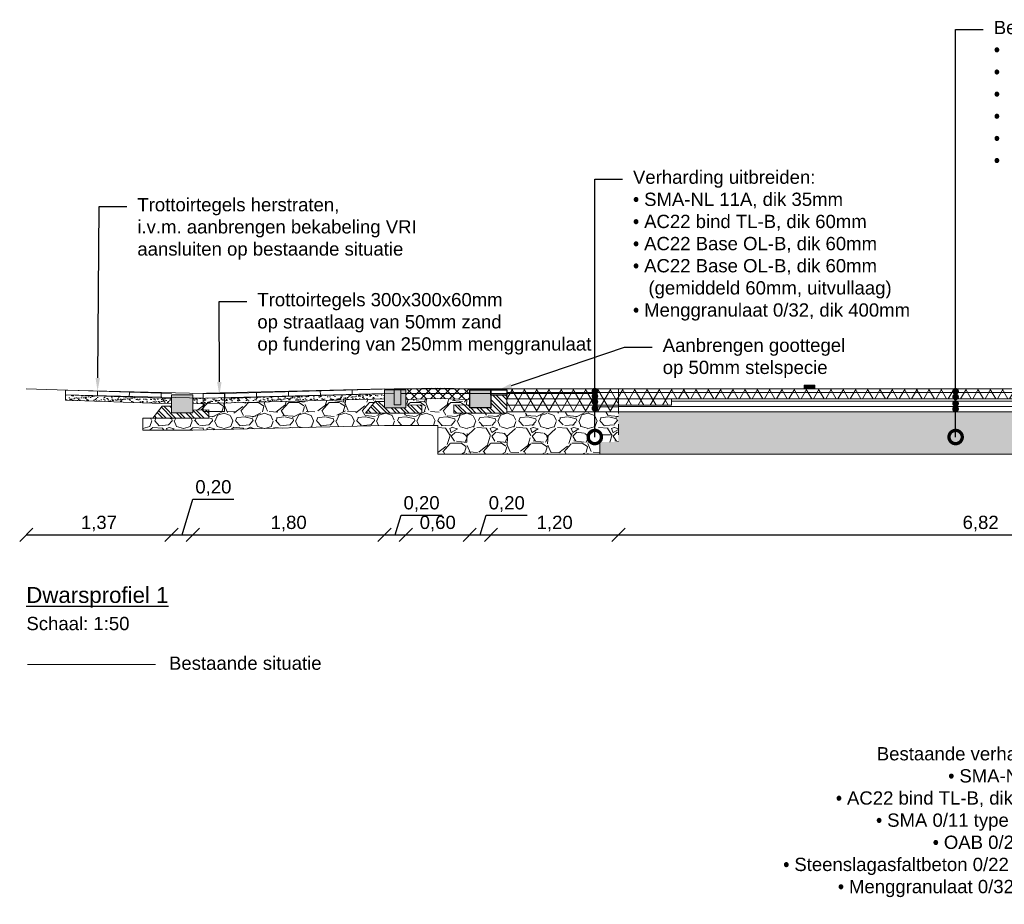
# Model space of a CAD drawing. Header units: metres. Extents: x -34 to 67, y -14 to 16.
# Tile 3 of 13: x 2.7 to 11.97, y 7.26 to 15.58. Entities that reach past the tile are written whole.
import ezdxf
from ezdxf import colors
from ezdxf.entities.mleader import LeaderData, LeaderLine
from ezdxf.math import Vec2, Vec3

# ---------------------------------------------------------------- set-up
doc = ezdxf.new("R2010")
doc.units = ezdxf.units.M
doc.linetypes.add('DASHED2', pattern=[0.375, 0.25, -0.125])
for name, color, linetype, lineweight in [('N-WE-AL-DETAIL-G', 7, 'Continuous', 13), ('N-WE-VH-VERHARDING_ASFALT-A-200', 7, 'Continuous', 18), ('X-Bestaand', 10, 'Continuous', 0), ('X-XX-AL-AANKLEDING-T25', 7, 'Continuous', 25), ('X-XX-AL-AANKLEDING-T30', 7, 'Continuous', 30), ('X-XX-AL-T25', 7, 'Continuous', 25)]:
    doc.layers.add(name, color=color, linetype=linetype, lineweight=lineweight)
doc.layers.add('N-WE-VH-VERHARDING_PRINTBETON-A', color=252, linetype='Continuous')
doc.styles.add('NLCS_ISO', font='arial.ttf')
doc.styles.get("Standard").update_dxf_attribs({"font": 'arial.ttf'})
doc.dimstyles.new('NLCS_1-50', dxfattribs={"dimscale": 0.05, "dimtxt": 2.5, "dimasz": 2.5, "dimexe": 1.25, "dimexo": 0.625, "dimtad": 1, "dimtxsty": 'Standard', "dimblk": 'OBLIQUE', "dimcen": 0, "dimse1": 1, "dimse2": 1, "dimadec": 0, "dimazin": 0, "dimtfac": 1, "dimtmove": 0, "dimatfit": 3, "dimfxl": 1, "dimarcsym": 0})
pattern_1 = [(135, (-16.71000581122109, -10.66827768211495), (-0.04490128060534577, -0.04490128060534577), []), (135, (-16.74175581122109, -10.66827768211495), (-0.04490128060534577, -0.04490128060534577), [])]
pattern_2 = [(37.50000000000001, (-0.8402978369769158, 5.892073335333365), (-0.001600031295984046, 0.04894132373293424), [0, -0.038608, 0, -0.04318, 0, -0.041275]), (7.499999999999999, (-0.8402978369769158, 5.892073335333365), (0.04495232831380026, 0.07168251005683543), [0, -0.020828, 0, -0.034798, 0, -0.013335]), (327.5, (-0.8715398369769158, 5.892073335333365), (0.0790992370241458, 0.0001437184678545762), [0, -0.0127, 0, -0.04572, 0, -0.05969]), (317.5, (-0.8715398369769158, 5.892073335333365), (0.07635564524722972, 0.02229293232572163), [0, -0.00635, 0, -0.029972, 0, -0.03429])]

# ---------------------------------------------------------------- blocks, each defined once
blk = doc.blocks.new('Inritverloopband-18-20x25')
at = {"layer": 'N-WE-AL-DETAIL-G'}
h = blk.add_hatch(color=252, dxfattribs=at)
h.dxf.hatch_style = 1
h.paths.add_polyline_path([(0.2000000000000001, -2.775557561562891e-17), (0, 0), (0, -0.17), (0.2000000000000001, -0.17)])
at = {"layer": 'N-WE-AL-DETAIL-G', "linetype": 'Continuous'}
h = blk.add_hatch(dxfattribs=at)
h.set_pattern_fill('STEEL', color=252, scale=0.02, angle=90, style=0)
h.set_pattern_definition(pattern_1)
h.paths.add_polyline_path([(-0.1775452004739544, -0.2200000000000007), (0.3499999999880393, -0.2200000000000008), (0.3500000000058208, -0.1414750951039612), (0.2000000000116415, -0.1452674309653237), (0.2000000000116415, -0.17), (0, -0.17), (0.0002026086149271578, -0.1085203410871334), (-0.08669083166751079, -0.1085821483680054)])
blk.add_lwpolyline([(0, 0), (0, -0.17), (0.2, -0.17), (0.2, -2.775557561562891e-17)], close=True)
blk.add_lwpolyline([(-0.1775452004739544, -0.2200000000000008), (-0.08669083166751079, -0.1085821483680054), (0.0002026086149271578, -0.1085203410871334), (0, -0.17), (0.2000000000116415, -0.17), (0.2000000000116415, -0.1452674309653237), (0.3500000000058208, -0.1414750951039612), (0.3499999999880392, -0.2200000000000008)], close=True, dxfattribs=at)
blk = doc.blocks.new('_DotSmall')
at = {"color": 0, "linetype": 'ByBlock', "const_width": 0.5}
blk.add_lwpolyline([(-0.0625, 0, 1), (0.0625, 0, 1)], format="xyb", close=True, dxfattribs=at)
blk = doc.blocks.new('_Oblique')
at = {"color": 0, "linetype": 'ByBlock', "lineweight": -2}
blk.add_line((-0.5, -0.5), (0.5, 0.5), dxfattribs=at)
blk = doc.blocks.new('*D11')
at = {"layer": 'N-WE-AL-DETAIL-G', "color": 0, "lineweight": -2, "transparency": 16777216}
blk.add_line((2.75761664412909, 10.73361486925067), (4.124866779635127, 10.73361486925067), dxfattribs=at)
at = {"layer": 'N-WE-AL-DETAIL-G', "color": 0, "lineweight": -2, "transparency": 16777216, "xscale": 0.125, "yscale": 0.125, "zscale": 0.125, "rotation": 180}
blk.add_blockref('_Oblique', (2.75761664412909, 10.73361486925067), dxfattribs=at)
at = {"layer": 'N-WE-AL-DETAIL-G', "color": 0, "lineweight": -2, "transparency": 16777216, "xscale": 0.125, "yscale": 0.125, "zscale": 0.125}
blk.add_blockref('_Oblique', (4.124866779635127, 10.73361486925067), dxfattribs=at)
at = {"layer": 'N-WE-AL-DETAIL-G', "color": 0, "lineweight": 9, "transparency": 16777216, "insert": (3.441241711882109, 10.83998424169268), "char_height": 0.125, "attachment_point": 5}
blk.add_mtext('1,37', dxfattribs=at)
blk = doc.blocks.new('*D12')
at = {"layer": 'N-WE-AL-DETAIL-G', "color": 0, "lineweight": -2, "transparency": 16777216}
for p, q in [((4.225151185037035, 10.73361486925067), (4.325571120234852, 11.06834798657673)), ((4.325571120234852, 11.06834798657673), (4.712337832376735, 11.06834798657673)), ((4.124866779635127, 10.73361486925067), (4.325435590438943, 10.73361486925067))]:
    blk.add_line(p, q, dxfattribs=at)
at = {"layer": 'N-WE-AL-DETAIL-G', "color": 0, "lineweight": -2, "transparency": 16777216, "xscale": 0.125, "yscale": 0.125, "zscale": 0.125, "rotation": 180}
blk.add_blockref('_Oblique', (4.124866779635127, 10.73361486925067), dxfattribs=at)
at = {"layer": 'N-WE-AL-DETAIL-G', "color": 0, "lineweight": -2, "transparency": 16777216, "xscale": 0.125, "yscale": 0.125, "zscale": 0.125}
blk.add_blockref('_Oblique', (4.325435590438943, 10.73361486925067), dxfattribs=at)
at = {"layer": 'N-WE-AL-DETAIL-G', "color": 0, "lineweight": 9, "transparency": 16777216, "insert": (4.518954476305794, 11.17471735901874), "char_height": 0.125, "attachment_point": 5}
blk.add_mtext('0,20', dxfattribs=at)
blk = doc.blocks.new('*D13')
at = {"layer": 'N-WE-AL-DETAIL-G', "color": 0, "lineweight": -2, "transparency": 16777216}
blk.add_line((4.325435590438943, 10.73361486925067), (6.130331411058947, 10.73361486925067), dxfattribs=at)
at = {"layer": 'N-WE-AL-DETAIL-G', "color": 0, "lineweight": -2, "transparency": 16777216, "xscale": 0.125, "yscale": 0.125, "zscale": 0.125, "rotation": 180}
blk.add_blockref('_Oblique', (4.325435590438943, 10.73361486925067), dxfattribs=at)
at = {"layer": 'N-WE-AL-DETAIL-G', "color": 0, "lineweight": -2, "transparency": 16777216, "xscale": 0.125, "yscale": 0.125, "zscale": 0.125}
blk.add_blockref('_Oblique', (6.130331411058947, 10.73361486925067), dxfattribs=at)
at = {"layer": 'N-WE-AL-DETAIL-G', "color": 0, "lineweight": 9, "transparency": 16777216, "insert": (5.227883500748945, 10.83998424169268), "char_height": 0.125, "attachment_point": 5}
blk.add_mtext('1,80', dxfattribs=at)
blk = doc.blocks.new('*D14')
at = {"layer": 'N-WE-AL-DETAIL-G', "color": 0, "lineweight": -2, "transparency": 16777216}
for p, q in [((6.230591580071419, 10.73361486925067), (6.285939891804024, 10.91810924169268)), ((6.285939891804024, 10.91810924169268), (6.672706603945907, 10.91810924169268)), ((6.130331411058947, 10.73361486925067), (6.330851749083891, 10.73361486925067))]:
    blk.add_line(p, q, dxfattribs=at)
at = {"layer": 'N-WE-AL-DETAIL-G', "color": 0, "lineweight": -2, "transparency": 16777216, "xscale": 0.125, "yscale": 0.125, "zscale": 0.125, "rotation": 180}
blk.add_blockref('_Oblique', (6.130331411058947, 10.73361486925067), dxfattribs=at)
at = {"layer": 'N-WE-AL-DETAIL-G', "color": 0, "lineweight": -2, "transparency": 16777216, "xscale": 0.125, "yscale": 0.125, "zscale": 0.125}
blk.add_blockref('_Oblique', (6.330851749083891, 10.73361486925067), dxfattribs=at)
at = {"layer": 'N-WE-AL-DETAIL-G', "color": 0, "lineweight": 9, "transparency": 16777216, "insert": (6.479323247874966, 11.0244786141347), "char_height": 0.125, "attachment_point": 5}
blk.add_mtext('0,20', dxfattribs=at)
blk = doc.blocks.new('*D15')
at = {"layer": 'N-WE-AL-DETAIL-G', "color": 0, "lineweight": -2, "transparency": 16777216}
blk.add_line((6.330851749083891, 10.73361486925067), (6.932385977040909, 10.73361486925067), dxfattribs=at)
at = {"layer": 'N-WE-AL-DETAIL-G', "color": 0, "lineweight": -2, "transparency": 16777216, "xscale": 0.125, "yscale": 0.125, "zscale": 0.125, "rotation": 180}
blk.add_blockref('_Oblique', (6.330851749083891, 10.73361486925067), dxfattribs=at)
at = {"layer": 'N-WE-AL-DETAIL-G', "color": 0, "lineweight": -2, "transparency": 16777216, "xscale": 0.125, "yscale": 0.125, "zscale": 0.125}
blk.add_blockref('_Oblique', (6.932385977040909, 10.73361486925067), dxfattribs=at)
at = {"layer": 'N-WE-AL-DETAIL-G', "color": 0, "lineweight": 9, "transparency": 16777216, "insert": (6.6316188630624, 10.83998424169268), "char_height": 0.125, "attachment_point": 5}
blk.add_mtext('0,60', dxfattribs=at)
blk = doc.blocks.new('*D16')
at = {"layer": 'N-WE-AL-DETAIL-G', "color": 0, "lineweight": -2, "transparency": 16777216}
for p, q in [((7.032637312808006, 10.73361486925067), (7.087985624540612, 10.91810924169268)), ((7.087985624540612, 10.91810924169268), (7.474752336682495, 10.91810924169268)), ((6.932385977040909, 10.73361486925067), (7.132888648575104, 10.73361486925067))]:
    blk.add_line(p, q, dxfattribs=at)
at = {"layer": 'N-WE-AL-DETAIL-G', "color": 0, "lineweight": -2, "transparency": 16777216, "xscale": 0.125, "yscale": 0.125, "zscale": 0.125, "rotation": 180}
blk.add_blockref('_Oblique', (6.932385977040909, 10.73361486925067), dxfattribs=at)
at = {"layer": 'N-WE-AL-DETAIL-G', "color": 0, "lineweight": -2, "transparency": 16777216, "xscale": 0.125, "yscale": 0.125, "zscale": 0.125}
blk.add_blockref('_Oblique', (7.132888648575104, 10.73361486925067), dxfattribs=at)
at = {"layer": 'N-WE-AL-DETAIL-G', "color": 0, "lineweight": 9, "transparency": 16777216, "insert": (7.281368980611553, 11.0244786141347), "char_height": 0.125, "attachment_point": 5}
blk.add_mtext('0,20', dxfattribs=at)
blk = doc.blocks.new('*D17')
at = {"layer": 'N-WE-AL-DETAIL-G', "color": 0, "lineweight": -2, "transparency": 16777216}
blk.add_line((7.132888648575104, 10.73361486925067), (8.332888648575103, 10.73361486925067), dxfattribs=at)
at = {"layer": 'N-WE-AL-DETAIL-G', "color": 0, "lineweight": -2, "transparency": 16777216, "xscale": 0.125, "yscale": 0.125, "zscale": 0.125, "rotation": 180}
blk.add_blockref('_Oblique', (7.132888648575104, 10.73361486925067), dxfattribs=at)
at = {"layer": 'N-WE-AL-DETAIL-G', "color": 0, "lineweight": -2, "transparency": 16777216, "xscale": 0.125, "yscale": 0.125, "zscale": 0.125}
blk.add_blockref('_Oblique', (8.332888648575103, 10.73361486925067), dxfattribs=at)
at = {"layer": 'N-WE-AL-DETAIL-G', "color": 0, "lineweight": 9, "transparency": 16777216, "insert": (7.732888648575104, 10.83998424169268), "char_height": 0.125, "attachment_point": 5}
blk.add_mtext('1,20', dxfattribs=at)
blk = doc.blocks.new('*D18')
at = {"layer": 'N-WE-AL-DETAIL-G', "color": 0, "lineweight": -2, "transparency": 16777216}
blk.add_line((8.332888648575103, 10.73361486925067), (15.15479580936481, 10.73361486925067), dxfattribs=at)
at = {"layer": 'N-WE-AL-DETAIL-G', "color": 0, "lineweight": -2, "transparency": 16777216, "xscale": 0.125, "yscale": 0.125, "zscale": 0.125, "rotation": 180}
blk.add_blockref('_Oblique', (8.332888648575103, 10.73361486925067), dxfattribs=at)
at = {"layer": 'N-WE-AL-DETAIL-G', "color": 0, "lineweight": -2, "transparency": 16777216, "xscale": 0.125, "yscale": 0.125, "zscale": 0.125}
blk.add_blockref('_Oblique', (15.15479580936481, 10.73361486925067), dxfattribs=at)
at = {"layer": 'N-WE-AL-DETAIL-G', "color": 0, "lineweight": 9, "transparency": 16777216, "insert": (11.74384222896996, 10.83998424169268), "char_height": 0.125, "attachment_point": 5}
blk.add_mtext('6,82', dxfattribs=at)

msp = doc.modelspace()

# ---------------------------------------------------------------- hatches: boundary and pattern name
at = {"layer": 'N-WE-AL-DETAIL-G'}
h = msp.add_hatch(dxfattribs=at)
h.set_pattern_fill('AR-SAND', color=252, scale=0.001)
h.set_pattern_definition(pattern_2)
h.paths.add_polyline_path([(6.130331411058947, 12.01342227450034), (6.130331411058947, 12.06342227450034), (4.325435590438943, 12.01829987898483), (4.325435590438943, 11.96829987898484)])
h = msp.add_hatch(color=252, dxfattribs=at)
h.dxf.hatch_style = 1
h.paths.add_polyline_path([(6.932385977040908, 12.09842227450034), (7.132385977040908, 12.09842227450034), (7.132385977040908, 11.92842227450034), (6.932385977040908, 11.92842227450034)])
h = msp.add_hatch(color=256, dxfattribs=at)
h.dxf.hatch_style = 1
h.paths.add_polyline_path([(10.1328886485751, 12.10842227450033), (10.1828886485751, 12.10842227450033), (10.1828886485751, 12.14342227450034), (10.0828886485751, 12.14342227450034), (10.0828886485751, 12.10842227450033)])
h = msp.add_hatch(dxfattribs=at)
h.set_pattern_fill('AR-SAND', color=252, scale=0.001)
h.set_pattern_definition(pattern_2)
h.paths.add_polyline_path([(3.127571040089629, 12.05054178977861), (3.125957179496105, 12.00059393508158), (4.124866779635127, 11.96831825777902), (4.124866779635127, 12.01831825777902)])
at = {"layer": 'N-WE-AL-DETAIL-G', "lineweight": 0}
h = msp.add_hatch(dxfattribs=at)
h.set_pattern_fill('GRAVEL', color=250, scale=0.015)
h.set_pattern_definition([(228.0127875, (4.127914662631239, 11.80442227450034), (-3.048000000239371, -3.428999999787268), [0.051258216, -5.07457254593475]), (184.969741, (4.093624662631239, 11.76632227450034), (4.571999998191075, 0.3810000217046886), [0.08796070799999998, -8.708107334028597]), (132.5104471, (4.005994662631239, 11.75870227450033), (3.810000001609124, -4.190999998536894), [0.062022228, -6.140208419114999]), (267.273689, (3.857404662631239, 11.66345227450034), (0.3810000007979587, 7.619999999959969), [0.080100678, -7.929965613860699]), (292.83365418, (3.853594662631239, 11.58344227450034), (-1.905000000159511, 4.571999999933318), [0.07854505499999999, -7.775971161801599]), (357.2736889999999, (3.884074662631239, 11.51105227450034), (-7.619999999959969, 0.3810000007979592), [0.080100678, -7.929965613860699]), (37.69424047, (3.964084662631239, 11.50724227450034), (-4.952999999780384, -3.810000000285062), [0.105929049, -10.48696729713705]), (72.25532837, (4.047904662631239, 11.57201227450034), (2.667000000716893, 8.381999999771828), [0.100007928, -9.90078849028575]), (121.42956562, (4.078384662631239, 11.66726227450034), (-3.048000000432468, 4.952999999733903), [0.08037195, -7.956831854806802]), (175.2363583, (4.036474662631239, 11.73584227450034), (4.190999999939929, -0.3810000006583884), [0.09175699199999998, -4.496090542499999]), (222.3974378, (3.945034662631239, 11.74346227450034), (-4.571999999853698, -4.191000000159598), [0.118661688, -11.74751587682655]), (138.81407483, (4.234594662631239, 11.65964227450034), (-2.666999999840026, 2.286000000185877), [0.04050068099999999, -4.0095848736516]), (171.4692344, (4.204114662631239, 11.68631227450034), (4.953000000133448, -0.7619999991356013), [0.07705229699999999, -7.628195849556]), (225, (4.127914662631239, 11.69774227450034), (-5.329070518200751e-17, -0.3810000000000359), [0.053881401, -0.4849339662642]), (203.19859051, (4.101244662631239, 11.74346227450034), (1.905000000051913, 0.7619999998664), [0.02901619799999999, -2.872593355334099]), (291.80140949, (4.074574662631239, 11.73203227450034), (-0.3810000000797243, 1.142999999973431), [0.041034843, -2.0107129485]), (30.96375653, (4.089814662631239, 11.69393227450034), (1.143000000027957, 0.7619999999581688), [0.06664794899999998, -2.1549447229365]), (161.56505118, (4.146964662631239, 11.72822227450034), (0.7620000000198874, -0.380999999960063), [0.048193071, -1.1566347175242]), (16.389540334, (3.853594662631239, 11.73203227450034), (3.810000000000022, 1.143000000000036), [0.06751320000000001, -6.68382400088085]), (70.34617594, (3.918364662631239, 11.75108227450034), (-1.524000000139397, -4.190999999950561), [0.056639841, -5.607332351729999]), (293.19859051, (4.146964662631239, 11.80442227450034), (-0.7619999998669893, 1.905000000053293), [0.058032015, -2.843577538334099]), (343.6104596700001, (4.169824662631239, 11.75108227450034), (-3.810000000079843, 1.142999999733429), [0.0675132, -6.683824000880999]), (339.44395478, (3.853594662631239, 11.49581227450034), (-1.904999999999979, 0.7620000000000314), [0.06510527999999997, -3.1901601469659]), (294.7751406, (3.914554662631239, 11.47295227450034), (-1.90500000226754, 4.190999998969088), [0.05455081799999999, -5.400539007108]), (66.80140949, (4.150774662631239, 11.42342227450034), (0.7619999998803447, 1.905000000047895), [0.05803201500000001, -2.843577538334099]), (17.35402464, (4.173634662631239, 11.47676227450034), (-4.952999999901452, -1.524000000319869), [0.06386741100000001, -6.322856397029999]), (69.44395478, (3.964084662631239, 11.42342227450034), (-0.7620000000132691, -1.904999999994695), [0.03255263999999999, -3.2227127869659]), (101.309932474, (4.127914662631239, 11.42342227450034), (-0.38100000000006, 1.524000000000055), [0.01942719, -1.9232992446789]), (165.963756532, (4.124104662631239, 11.44247227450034), (1.142999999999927, -0.3809999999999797), [0.078545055, -1.49235818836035]), (186.00900596, (4.047904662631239, 11.46152227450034), (3.809999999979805, 0.381000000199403), [0.07279004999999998, -7.206204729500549]), (303.69006753, (4.089814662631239, 11.65964227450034), (-0.3810000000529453, 0.7619999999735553), [0.054948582, -1.318766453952]), (353.15722659, (4.120294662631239, 11.61392227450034), (6.477000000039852, -0.761999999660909), [0.095933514, -9.49740135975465]), (60.9453959, (4.215544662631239, 11.60249227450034), (-1.524000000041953, -2.666999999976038), [0.039226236, -3.883408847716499]), (90, (4.234594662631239, 11.63678227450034), (-0.3809999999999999, 0.3809999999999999), [0.02286, -0.35814]), (120.25643716, (4.040284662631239, 11.47295227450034), (1.523999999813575, -2.667000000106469), [0.052930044, -5.240091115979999]), (48.01278749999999, (4.013614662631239, 11.51867227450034), (3.048000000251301, 3.428999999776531), [0.102516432, -5.023314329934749]), (0, (4.082194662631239, 11.59487227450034), (0.3809999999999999, 0.3809999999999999), [0.09906, -0.28194]), (325.3048465, (4.181254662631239, 11.59487227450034), (3.81000000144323, -2.666999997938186), [0.060241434, -5.963897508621]), (254.0546040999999, (4.230784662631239, 11.56058227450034), (-0.3809999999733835, -1.524000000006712), [0.05547436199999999, -2.7182475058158]), (207.64597536, (4.215544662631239, 11.50724227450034), (-7.239000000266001, -3.809999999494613), [0.09032176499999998, -8.941869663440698]), (175.42607874, (4.135534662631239, 11.46533227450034), (-4.952999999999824, 0.3809999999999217), [0.09555441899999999, -9.459876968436])])
h.paths.add_polyline_path([(8.158751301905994, 11.49342227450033), (8.158751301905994, 11.60643149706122), (8.332888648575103, 11.60643149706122), (8.332888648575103, 11.89342227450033), (7.309931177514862, 11.87842227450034), (7.132385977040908, 11.87842227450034), (6.782385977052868, 11.87842227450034), (6.782385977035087, 11.95694717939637), (6.932385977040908, 11.95315484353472), (6.932385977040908, 12.00839102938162), (6.6316188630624, 12.01591020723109), (6.330331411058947, 12.008378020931), (6.330331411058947, 11.95315484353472), (6.480331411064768, 11.95694717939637), (6.480331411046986, 11.87842227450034), (5.952786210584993, 11.87842227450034), (6.061466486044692, 12.01170065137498), (4.324915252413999, 11.96828687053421), (4.324915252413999, 11.90803244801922), (4.474915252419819, 11.91182478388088), (4.474915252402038, 11.83329987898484), (3.947370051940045, 11.83329987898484), (3.853594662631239, 11.83329987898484), (3.853594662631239, 11.71829987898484), (4.325435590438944, 11.71829987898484), (6.130331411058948, 11.76342227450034), (6.6316188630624, 11.76342227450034), (6.6316188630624, 11.49342227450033)])
at = {"layer": 'N-WE-AL-DETAIL-G', "linetype": 'Continuous'}
h = msp.add_hatch(dxfattribs=at)
h.set_pattern_fill('STEEL', color=252, scale=0.02, angle=90, style=0)
h.set_pattern_definition(pattern_1)
h.paths.add_polyline_path([(7.282385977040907, 11.87842227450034), (6.782385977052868, 11.87842227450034), (6.782385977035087, 11.95694717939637), (6.932385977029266, 11.95315484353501), (6.932385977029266, 11.92842227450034), (7.132385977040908, 11.92842227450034), (7.132183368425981, 12.04845317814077), (7.282385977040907, 12.04842227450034)])
at = {"layer": 'N-WE-AL-DETAIL-G', "lineweight": 0}
h = msp.add_hatch(dxfattribs=at)
h.set_pattern_fill('GRAVEL', color=252, scale=0.015)
h.set_pattern_definition([(228.0127875, (-0.5659778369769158, 6.273073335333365), (-3.048000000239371, -3.428999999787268), [0.051258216, -5.07457254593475]), (184.969741, (-0.6002678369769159, 6.234973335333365), (4.571999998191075, 0.3810000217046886), [0.08796070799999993, -8.70810733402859]), (132.5104471, (-0.6878978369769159, 6.227353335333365), (3.810000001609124, -4.190999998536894), [0.062022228, -6.140208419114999]), (267.273689, (-0.8364878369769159, 6.132103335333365), (0.3810000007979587, 7.619999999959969), [0.08010067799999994, -7.929965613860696]), (292.83365418, (-0.8402978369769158, 6.052093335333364), (-1.905000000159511, 4.571999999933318), [0.07854505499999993, -7.775971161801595]), (357.2736889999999, (-0.8098178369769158, 5.979703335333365), (-7.619999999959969, 0.3810000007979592), [0.08010067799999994, -7.929965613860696]), (37.69424047, (-0.7298078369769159, 5.975893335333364), (-4.952999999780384, -3.810000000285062), [0.105929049, -10.48696729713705]), (72.25532837, (-0.6459878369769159, 6.040663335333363), (2.667000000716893, 8.381999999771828), [0.100007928, -9.90078849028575]), (121.42956562, (-0.6155078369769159, 6.135913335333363), (-3.048000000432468, 4.952999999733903), [0.08037195, -7.956831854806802]), (175.2363583, (-0.6574178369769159, 6.204493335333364), (4.190999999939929, -0.3810000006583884), [0.09175699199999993, -4.496090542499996]), (222.3974378, (-0.7488578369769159, 6.212113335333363), (-4.571999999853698, -4.191000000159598), [0.118661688, -11.74751587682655]), (138.81407483, (-0.4592978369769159, 6.128293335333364), (-2.666999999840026, 2.286000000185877), [0.04050068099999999, -4.0095848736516]), (171.4692344, (-0.4897778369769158, 6.154963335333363), (4.953000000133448, -0.7619999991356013), [0.07705229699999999, -7.628195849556]), (225, (-0.5659778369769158, 6.166393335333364), (-5.329070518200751e-17, -0.3810000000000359), [0.053881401, -0.4849339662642]), (203.19859051, (-0.5926478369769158, 6.212113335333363), (1.905000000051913, 0.7619999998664), [0.02901619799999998, -2.872593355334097]), (291.80140949, (-0.6193178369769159, 6.200683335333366), (-0.3810000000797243, 1.142999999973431), [0.041034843, -2.0107129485]), (30.96375653, (-0.6040778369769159, 6.162583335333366), (1.143000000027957, 0.7619999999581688), [0.06664794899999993, -2.154944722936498]), (161.56505118, (-0.5469278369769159, 6.196873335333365), (0.7620000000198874, -0.380999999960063), [0.048193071, -1.1566347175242]), (16.389540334, (-0.8402978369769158, 6.200683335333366), (3.810000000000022, 1.143000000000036), [0.06751320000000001, -6.68382400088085]), (70.34617594, (-0.7755278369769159, 6.219733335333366), (-1.524000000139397, -4.190999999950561), [0.056639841, -5.607332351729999]), (293.19859051, (-0.5469278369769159, 6.273073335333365), (-0.7619999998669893, 1.905000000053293), [0.05803201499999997, -2.843577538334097]), (343.6104596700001, (-0.5240678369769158, 6.219733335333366), (-3.810000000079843, 1.142999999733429), [0.06751319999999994, -6.683824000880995]), (339.44395478, (-0.8402978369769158, 5.964463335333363), (-1.904999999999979, 0.7620000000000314), [0.06510527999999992, -3.190160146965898]), (294.7751406, (-0.7793378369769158, 5.941603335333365), (-1.90500000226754, 4.190999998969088), [0.05455081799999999, -5.400539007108]), (66.80140949, (-0.5431178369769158, 5.892073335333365), (0.7619999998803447, 1.905000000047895), [0.05803201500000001, -2.843577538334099]), (17.35402464, (-0.5202578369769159, 5.945413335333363), (-4.952999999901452, -1.524000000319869), [0.06386741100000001, -6.322856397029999]), (69.44395478, (-0.7298078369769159, 5.892073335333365), (-0.7620000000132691, -1.904999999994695), [0.03255263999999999, -3.2227127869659]), (101.309932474, (-0.5659778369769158, 5.892073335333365), (-0.38100000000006, 1.524000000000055), [0.01942719, -1.9232992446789]), (165.963756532, (-0.5697878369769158, 5.911123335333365), (1.142999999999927, -0.3809999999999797), [0.078545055, -1.49235818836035]), (186.00900596, (-0.6459878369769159, 5.930173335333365), (3.809999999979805, 0.381000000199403), [0.07279004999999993, -7.206204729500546]), (303.69006753, (-0.6040778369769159, 6.128293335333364), (-0.3810000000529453, 0.7619999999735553), [0.054948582, -1.318766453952]), (353.15722659, (-0.5735978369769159, 6.082573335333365), (6.477000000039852, -0.761999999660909), [0.095933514, -9.49740135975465]), (60.9453959, (-0.4783478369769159, 6.071143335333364), (-1.524000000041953, -2.666999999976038), [0.039226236, -3.883408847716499]), (90, (-0.4592978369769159, 6.105433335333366), (-0.3809999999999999, 0.3809999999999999), [0.02286, -0.35814]), (120.25643716, (-0.6536078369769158, 5.941603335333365), (1.523999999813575, -2.667000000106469), [0.052930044, -5.240091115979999]), (48.01278749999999, (-0.6802778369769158, 5.987323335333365), (3.048000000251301, 3.428999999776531), [0.102516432, -5.023314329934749]), (0, (-0.6116978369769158, 6.063523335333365), (0.3809999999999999, 0.3809999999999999), [0.09906, -0.28194]), (325.3048465, (-0.5126378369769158, 6.063523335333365), (3.81000000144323, -2.666999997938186), [0.060241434, -5.963897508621]), (254.0546040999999, (-0.4631078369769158, 6.029233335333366), (-0.3809999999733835, -1.524000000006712), [0.05547436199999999, -2.7182475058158]), (207.64597536, (-0.4783478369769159, 5.975893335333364), (-7.239000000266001, -3.809999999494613), [0.09032176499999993, -8.941869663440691]), (175.42607874, (-0.5583578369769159, 5.933983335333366), (-4.952999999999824, 0.3809999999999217), [0.09555441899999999, -9.459876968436])])
h.paths.add_polyline_path([(15.15479580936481, 11.60643149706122), (15.15479580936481, 11.89342227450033), (8.332888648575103, 11.89342227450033), (8.332888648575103, 11.60643149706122), (8.158751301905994, 11.60643149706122), (8.158751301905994, 11.49342227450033), (15.32893315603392, 11.49342227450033), (15.32893315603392, 11.60643149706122)])
at = {"layer": 'N-WE-VH-VERHARDING_ASFALT-A-200'}
h = msp.add_hatch(dxfattribs=at)
h.set_pattern_fill('AVH-ASFALT', color=256, scale=0.1, pattern_type=2)
h.set_pattern_definition([(59.99999999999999, (0, 0), (-0.08660254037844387, 0.05000000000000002), []), (120, (0, 0), (-0.08660254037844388, -0.04999999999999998), [])])
h.paths.add_polyline_path([(7.282385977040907, 12.10842227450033), (7.282385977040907, 12.07342227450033), (7.282385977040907, 12.04842227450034), (7.282385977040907, 11.89342227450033), (8.332888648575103, 11.89342227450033), (8.332888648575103, 11.95342227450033), (8.832888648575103, 11.95342227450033), (8.832888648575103, 12.01342227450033), (14.65479580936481, 12.01342227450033), (14.65479580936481, 11.95342227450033), (15.15479580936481, 11.95342227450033), (15.15479580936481, 11.89342227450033), (15.64886660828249, 11.89342227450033), (15.64886660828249, 12.0550014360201), (15.64886660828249, 12.07342227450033), (15.64886660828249, 12.10842227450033)])
at = {"layer": 'N-WE-VH-VERHARDING_PRINTBETON-A', "lineweight": 9}
h = msp.add_hatch(dxfattribs=at)
h.set_pattern_fill('ANSI37', color=256, scale=0.02)
h.set_pattern_definition([(45, (197060.797702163, 355587.3470733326), (-0.04490128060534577, 0.04490128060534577), []), (135, (197060.797702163, 355587.3470733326), (-0.04490128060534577, -0.04490128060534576), [])])
h.paths.add_polyline_path([(6.330851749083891, 12.10842227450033), (6.333350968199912, 12.00845350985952), (6.6316188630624, 12.01591020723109), (6.929886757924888, 12.00845350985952), (6.932385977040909, 12.10842227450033), (6.6316188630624, 12.1159414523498)])

# ---------------------------------------------------------------- linework, layer by layer
msp.add_lwpolyline([(7.132385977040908, 12.09842227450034), (7.132385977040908, 11.92842227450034), (6.932385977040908, 11.92842227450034), (6.932385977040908, 12.09842227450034)], close=True)
at = {"layer": 'N-WE-AL-DETAIL-G'}
for points in [[(2.75761664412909, 12.10749535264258), (4.125435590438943, 12.06329987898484)], [(3.125957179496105, 12.05059393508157), (3.125957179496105, 12.09559393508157)], [(6.130331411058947, 12.10842227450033), (4.325435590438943, 12.06329987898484)], [(6.130331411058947, 12.06342227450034), (4.325435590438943, 12.01829987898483)], [(6.330851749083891, 12.10842227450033), (6.6316188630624, 12.1159414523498), (6.932385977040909, 12.10842227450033)], [(7.282385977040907, 12.10842227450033), (15.64886660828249, 12.10842227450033)], [(7.282385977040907, 12.07342227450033), (15.64886660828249, 12.07342227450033)], [(3.125957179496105, 12.05059393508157), (4.125435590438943, 12.01829987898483)], [(3.127571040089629, 12.05054178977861), (3.125957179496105, 12.00059393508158), (4.125435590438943, 11.96829987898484)], [(6.130331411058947, 12.01342227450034), (4.325435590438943, 11.96829987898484)], [(6.333350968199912, 12.00845350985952), (6.6316188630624, 12.01591020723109), (6.929886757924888, 12.00845350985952)], [(7.282385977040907, 11.95342227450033), (8.832888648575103, 11.95342227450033), (8.832888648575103, 12.01342227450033)], [(7.282385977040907, 12.01342227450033), (15.64886660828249, 12.01342227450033)], [(7.297699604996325, 11.89342227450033), (8.332888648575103, 11.89342227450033), (8.332888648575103, 11.95342227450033)]]:
    msp.add_lwpolyline(points, dxfattribs=at)
at = {"layer": 'N-WE-AL-DETAIL-G', "color": 252}
for points in [[(3.427431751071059, 12.04085301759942), (3.428884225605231, 12.08580608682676)], [(3.72727527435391, 12.0311648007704), (3.728727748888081, 12.07611786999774)], [(4.027118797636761, 12.02147658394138), (4.028571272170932, 12.06642965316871)], [(14.65479580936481, 11.99342227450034), (8.832888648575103, 11.99342227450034)], [(15.64886660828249, 11.89342227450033), (15.15479580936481, 11.89342227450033), (7.282385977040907, 11.89342227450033)], [(15.15479580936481, 11.94342227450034), (8.332888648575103, 11.94342227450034)], [(19.13629349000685, 11.8344208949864), (19.22962435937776, 11.8344208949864), (19.22962435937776, 11.71996602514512), (18.75856781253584, 11.71996602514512), (16.75715137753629, 11.7700014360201), (16.27800899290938, 11.7700014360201), (16.27800899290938, 11.49342227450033), (6.6316188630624, 11.49342227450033), (6.6316188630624, 11.76342227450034), (6.130331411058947, 11.76342227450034), (4.325435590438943, 11.71829987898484), (3.85359466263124, 11.71829987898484), (3.85359466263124, 11.83329987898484), (3.947370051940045, 11.83329987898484)]]:
    msp.add_lwpolyline(points, dxfattribs=at)
at = {"layer": 'N-WE-AL-DETAIL-G', "color": 13}
for points in [[(4.625341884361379, 12.0707975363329), (4.626466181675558, 12.02582564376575)], [(4.925248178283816, 12.07829519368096), (4.926372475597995, 12.03332330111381)], [(5.225154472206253, 12.08579285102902), (5.226278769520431, 12.04082095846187)], [(5.525060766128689, 12.09329050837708), (5.526185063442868, 12.04831861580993)], [(5.824967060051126, 12.10078816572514), (5.826091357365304, 12.05581627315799)]]:
    msp.add_lwpolyline(points, dxfattribs=at)
at = {"layer": 'N-WE-AL-DETAIL-G', "const_width": 0.03125}
for points in [[(8.09587018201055, 12.0864833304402, 1), (8.12712018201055, 12.0864833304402, 1)], [(8.09587018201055, 12.03953950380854, 1), (8.12712018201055, 12.03953950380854, 1)], [(11.49235133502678, 12.08536815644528, 1), (11.52360133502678, 12.08536815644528, 1)], [(11.49235133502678, 12.03255863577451, 1), (11.52360133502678, 12.03255863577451, 1)], [(8.09587018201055, 11.9861758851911, 1), (8.12712018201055, 11.9861758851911, 1)], [(11.49235133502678, 11.97076030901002, 1), (11.52360133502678, 11.97076030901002, 1)], [(8.09587018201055, 11.92548612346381, 1), (8.12712018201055, 11.92548612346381, 1)], [(11.49235133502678, 11.91855723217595, 1), (11.52360133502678, 11.91855723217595, 1)]]:
    msp.add_lwpolyline(points, format="xyb", close=True, dxfattribs=at)
at = {"layer": 'N-WE-AL-DETAIL-G'}
msp.add_lwpolyline([(10.1328886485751, 12.10842227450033), (10.1828886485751, 12.10842227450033), (10.1828886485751, 12.14342227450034), (10.0828886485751, 12.14342227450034), (10.0828886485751, 12.10842227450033)], close=True, dxfattribs=at)
at = {"layer": 'N-WE-AL-DETAIL-G', "linetype": 'Continuous'}
msp.add_lwpolyline([(7.282385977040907, 11.87842227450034), (7.282385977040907, 12.04842227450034), (7.132183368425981, 12.04845317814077), (7.132385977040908, 11.92842227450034), (6.932385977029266, 11.92842227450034), (6.932385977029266, 11.95315484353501), (6.782385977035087, 11.95694717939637), (6.782385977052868, 11.87842227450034)], close=True, dxfattribs=at)
at = {"layer": 'N-WE-VH-VERHARDING_ASFALT-A-200', "linetype": 'DASHED2', "ltscale": 0.2}
msp.add_lwpolyline([(8.158751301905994, 11.49342227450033), (8.158751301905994, 11.67643149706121), (8.332888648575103, 11.67643149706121), (8.332888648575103, 11.89342227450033)], dxfattribs=at)
at = {"layer": 'X-Bestaand'}
for points in [[(4.422888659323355, 12.06489824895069), (3.125957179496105, 12.09559393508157)], [(4.622888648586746, 12.06573620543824), (6.222888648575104, 12.10842227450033)], [(4.624088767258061, 12.02075221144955), (6.224088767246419, 12.06343828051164)], [(8.332888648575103, 12.10842227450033), (6.222888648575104, 12.10842227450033)], [(8.132888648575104, 12.06342227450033), (6.282888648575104, 12.06342227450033)], [(8.332888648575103, 12.10842227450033), (15.15479580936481, 12.10842227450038)], [(4.421823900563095, 12.01991084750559), (3.124892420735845, 12.05060653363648)], [(2.769018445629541, 9.512402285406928), (3.972392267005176, 9.512402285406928)]]:
    msp.add_lwpolyline(points, dxfattribs=at)
for points in [[(4.422888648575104, 12.06573620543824), (4.622888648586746, 12.06573620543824), (4.622888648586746, 11.89573620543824), (4.422890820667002, 11.89639530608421)], [(6.222888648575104, 12.10842227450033), (6.282888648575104, 12.10842227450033), (6.282888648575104, 11.95842227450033), (6.222888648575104, 11.95842227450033)], [(8.132888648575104, 12.10842227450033), (8.332888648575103, 12.10842227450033), (8.332888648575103, 11.93842227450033), (8.132888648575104, 11.93842227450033)]]:
    msp.add_lwpolyline(points, close=True, dxfattribs=at)
at = {"layer": 'X-XX-AL-T25'}
msp.add_lwpolyline([(7.132385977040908, 12.09842227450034), (7.282385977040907, 12.09842227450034), (7.282385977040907, 12.04842227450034), (7.132385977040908, 12.04842227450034)], close=True, dxfattribs=at)

# ---------------------------------------------------------------- block references
at = {"layer": 'N-WE-AL-DETAIL-G'}
for p in [(4.124915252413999, 12.05329987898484), (6.130331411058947, 12.09842227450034)]:
    msp.add_blockref('Inritverloopband-18-20x25', p, dxfattribs=at)

# ---------------------------------------------------------------- texts
at = {"layer": 'X-XX-AL-AANKLEDING-T25', "char_height": 0.125, "attachment_point": 1, "style": 'NLCS_ISO'}
for s, insert, width in [('Schaal: 1:50', (2.758354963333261, 9.961910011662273), 0.9756932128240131), ('Bestaande situatie', (4.10109502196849, 9.588781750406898), 2.544616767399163)]:
    msp.add_mtext(s, dxfattribs=dict(at, insert=insert, width=width))
at = {"layer": 'X-XX-AL-AANKLEDING-T30', "style": 'NLCS_ISO'}
msp.add_text('%%UDwarsprofiel 1', height=0.15, dxfattribs=at).set_placement((2.757047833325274, 10.09313790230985))

# ---------------------------------------------------------------- dimensions: what is measured, and where the dimension line sits
at = {"layer": 'N-WE-AL-DETAIL-G', "lineweight": 9}
for base, p1, p2, override, picture, middle in [((4.124866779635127, 10.73361486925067), (2.75761664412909, 12.10749535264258), (4.124866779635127, 12.10749535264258), {"dimzin": 0}, '*D11', (3.441241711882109, 10.83998424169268)), ((4.325435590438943, 10.73361486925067), (4.124866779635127, 12.10749535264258), (4.325435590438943, 9.978602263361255), {"dimzin": 0, "dimtmove": 1}, '*D12', (4.356821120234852, 11.17471735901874)), ((6.330851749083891, 10.73361486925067), (6.130331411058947, 9.978602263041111), (6.330851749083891, 9.978602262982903), {"dimzin": 0, "dimtmove": 1}, '*D14', (6.317189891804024, 11.0244786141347)), ((7.132888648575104, 10.73361486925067), (6.932385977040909, 9.978602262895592), (7.132888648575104, 9.978602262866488), {"dimzin": 0, "dimtmove": 1}, '*D16', (7.119235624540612, 11.0244786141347)), ((6.130331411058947, 10.73361486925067), (4.325435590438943, 9.978602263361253), (6.130331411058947, 9.978602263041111), {"dimzin": 0, "dimtmove": 1}, '*D13', (5.227883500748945, 10.83998424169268)), ((6.932385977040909, 10.73361486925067), (6.330851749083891, 9.978602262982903), (6.932385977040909, 9.978602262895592), {"dimzin": 0, "dimtmove": 1}, '*D15', (6.6316188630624, 10.83998424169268)), ((8.332888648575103, 10.73361486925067), (7.132888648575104, 9.978602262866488), (8.332888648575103, 9.978602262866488), {"dimzin": 0, "dimtmove": 1}, '*D17', (7.732888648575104, 10.83998424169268)), ((15.15479580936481, 10.73361486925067), (8.332888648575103, 9.978602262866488), (15.15479580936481, 9.978602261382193), {"dimzin": 0, "dimtmove": 1}, '*D18', (11.74384222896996, 10.83998424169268))]:
    dim = msp.add_linear_dim(base=base, p1=p1, p2=p2, dimstyle='NLCS_1-50', override=override, dxfattribs=at)
    dim.commit()
    dim.dimension.update_dxf_attribs({"geometry": picture, "text_midpoint": middle})

# ---------------------------------------------------------------- leaders
at = {"layer": 'X-XX-AL-AANKLEDING-T25'}
ml = msp.add_multileader_mtext('Standard', dxfattribs=at)
ml.set_content('Bestaande verharding met nieuwe toplaag\\P\\pxi-3,l3,t3;{\\fSymbol|b0|i0|c2|p18;·^I}SMA-NL 11A, dik 35mm (nieuw)\\P{\\fSymbol|b0|i0|c2|p18;·^I}AC22 bind TL-B, dik 60mm (nieuw, uitvullaag)\\P{\\fSymbol|b0|i0|c2|p18;\\C252;·^I}{\\C252;SMA 0/11 type 1, dik 35mm (handhaven)\\P{\\fSymbol|b0|i0|c2|p18;·^I}OAB 0/22, dik 50mm (handhaven)\\P{\\fSymbol|b0|i0|c2|p18;·^I}Steenslagasfaltbeton 0/22 , dik 120mm (handhaven)\\P{\\fSymbol|b0|i0|c2|p18;·^I}Menggranulaat 0/32, dik 400mm (handhaven)}', color=256, style='NLCS_ISO')
ml.set_leader_properties()
ml.set_arrow_properties(name='DOTSMALL')
ml.build(insert=Vec2(0, 0))
ml.multileader.update_dxf_attribs({"arrow_head_size": 0.25})
ctx = ml.context
ctx.base_point, ctx.char_height, ctx.arrow_head_size, ctx.landing_gap_size, ctx.plane_origin = Vec3(11.7676056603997, 15.49127971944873), 0.125, 0.25, 0.1, Vec3(12.5345818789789, 13.53293825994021)
notes = []
notes.append((ctx, [(1, (1, 1, 0), (11.50829862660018, 15.49127971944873), (1, 0), 0.2593070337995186, [(0, [(11.50829862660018, 11.65468936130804)], 0, [])])]))
ctx.mtext.insert, ctx.mtext.flow_direction = Vec3(11.8676056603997, 15.57215454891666), 5
ml = msp.add_multileader_mtext('Standard', dxfattribs=at)
ml.set_content('Verharding uitbreiden:\\P{\\fSymbol|b0|i0|c2|p18;· }SMA-NL 11A, dik 35mm\\P{\\fSymbol|b0|i0|c2|p18;· }AC22 bind TL-B, dik 60mm\\P{\\fSymbol|b0|i0|c2|p18;· }AC22 Base OL-B, dik 60mm\\P{\\fSymbol|b0|i0|c2|p18;· }AC22 Base OL-B, dik 60mm\\P   (gemiddeld 60mm, uitvullaag)\\P{\\fSymbol|b0|i0|c2|p18;· }Menggranulaat 0/32, dik 400mm', color=256, style='NLCS_ISO')
ml.set_leader_properties()
ml.set_arrow_properties(name='DOTSMALL')
ml.build(insert=Vec2(0, 0))
ml.multileader.update_dxf_attribs({"arrow_head_size": 0.25})
ctx = ml.context
ctx.base_point, ctx.char_height, ctx.arrow_head_size, ctx.landing_gap_size, ctx.plane_origin = Vec3(8.370072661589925, 14.08245764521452), 0.125, 0.25, 0.1, Vec3(9.137048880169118, 13.53293825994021)
notes.append((ctx, [(1, (1, 1, 0), (8.110765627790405, 14.08245764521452), (1, 0), 0.2593070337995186, [(0, [(8.110765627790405, 11.65468936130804)], 0, [])])]))
ctx.mtext.insert, ctx.mtext.flow_direction = Vec3(8.470072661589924, 14.16333247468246), 5
ml = msp.add_multileader_mtext('Standard', dxfattribs=at)
ml.set_content('Trottoirtegels herstraten, \\Pi.v.m. aanbrengen bekabeling VRI\\Paansluiten op bestaande situatie', color=256, style='NLCS_ISO')
ml.set_leader_properties()
ml.build(insert=Vec2(0, 0))
ml.multileader.update_dxf_attribs({"arrow_head_size": 0.125})
ctx = ml.context
ctx.base_point, ctx.char_height, ctx.arrow_head_size, ctx.landing_gap_size, ctx.plane_origin = Vec3(3.702910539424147, 13.82449034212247), 0.125, 0.125, 0.1, Vec3(2.744352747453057, 13.04488529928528)
notes.append((ctx, [(0, (1, 1, 0), (3.443603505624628, 13.82449034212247), (1, 0), 0.2593070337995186, [(0, [(3.428884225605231, 12.08580608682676)], 0, [])])]))
ctx.mtext.insert, ctx.mtext.flow_direction = Vec3(3.802910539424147, 13.90434197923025), 5
ml = msp.add_multileader_mtext('Standard', dxfattribs=at)
ml.set_content('Trottoirtegels 300x300x60mm\\Pop straatlaag van 50mm zand\\Pop fundering van 250mm menggranulaat', color=256, style='NLCS_ISO')
ml.set_leader_properties()
ml.build(insert=Vec2(0, 0))
ml.multileader.update_dxf_attribs({"arrow_head_size": 0.125})
ctx = ml.context
ctx.base_point, ctx.char_height, ctx.arrow_head_size, ctx.landing_gap_size, ctx.plane_origin = Vec3(4.83297734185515, 12.92943999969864), 0.125, 0.125, 0.1, Vec3(6.534828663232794, 12.56436812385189)
notes.append((ctx, [(0, (1, 1, 0), (4.573670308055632, 12.92943999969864), (1, 0), 0.2593070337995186, [(0, [(4.575370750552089, 12.04789732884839)], 0, [])])]))
ctx.mtext.insert, ctx.mtext.flow_direction = Vec3(4.93297734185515, 13.01031482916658), 5
ml = msp.add_multileader_mtext('Standard', dxfattribs=at)
ml.set_content('Aanbrengen goottegel\\Pop 50mm stelspecie', color=256, style='NLCS_ISO')
ml.set_leader_properties()
ml.build(insert=Vec2(0, 0))
ml.multileader.update_dxf_attribs({"dogleg_length": 0.2593070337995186, "arrow_head_size": 0.125})
ctx = ml.context
ctx.base_point, ctx.char_height, ctx.arrow_head_size, ctx.landing_gap_size, ctx.plane_origin = Vec3(8.650083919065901, 12.50149071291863), 0.125, 0.125, 0.1, Vec3(9.14670106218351, 10.58752796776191)
notes.append((ctx, [(1, (1, 1, 0), (8.390776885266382, 12.50149071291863), (1, 0), 0.2593070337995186, [(0, [(7.207385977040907, 12.09842227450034)], 0, [])])]))
ctx.mtext.insert, ctx.mtext.flow_direction = Vec3(8.7500839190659, 12.5813423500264), 5
ml = msp.add_multileader_mtext('Standard', dxfattribs=at)
ml.set_content('Bestaande verharding met nieuwe toplaag\\P\\pxi-3,l3,t3;{\\fSymbol|b0|i0|c2|p18;·^I}SMA-NL 11A, dik 35mm (nieuw)\\P{\\fSymbol|b0|i0|c2|p18;·^I}AC22 bind TL-B, dik 60mm (nieuw, uitvullaag)\\P{\\fSymbol|b0|i0|c2|p18;\\C252;·^I}{\\C252;SMA 0/11 type 1, dik 35mm (handhaven)\\P{\\fSymbol|b0|i0|c2|p18;·^I}OAB 0/22, dik 50mm (handhaven)\\P{\\fSymbol|b0|i0|c2|p18;·^I}Steenslagasfaltbeton 0/22 , dik 120mm (handhaven)\\P{\\fSymbol|b0|i0|c2|p18;·^I}Menggranulaat 0/32, dik 400mm (handhaven)}', color=256, style='NLCS_ISO')
ml.set_leader_properties()
ml.set_arrow_properties(name='DOTSMALL')
ml.build(insert=Vec2(0, 0))
ml.multileader.update_dxf_attribs({"arrow_head_size": 0.25})
ctx = ml.context
ctx.base_point, ctx.char_height, ctx.arrow_head_size, ctx.landing_gap_size, ctx.plane_origin = Vec3(9.528325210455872, 8.655525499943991), 0.125, 0.25, 0.1, Vec3(13.37028487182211, 6.455852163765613)
ctx.text_align_type = 2
notes.append((ctx, [(1, (1, 1, 0), (14.39656812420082, 8.655525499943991), (-1, 0), 0.2593070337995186, [(0, [(14.39656812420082, 4.577603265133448)], 0, [])])]))
ctx.mtext.insert, ctx.mtext.alignment, ctx.mtext.flow_direction = Vec3(14.0372610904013, 8.73640032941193), 3, 5
for ctx, leaders in notes:
    for number, flags, end, landing, length, lines in leaders:
        leader = LeaderData()
        leader.index, (leader.has_last_leader_line, leader.has_dogleg_vector, leader.attachment_direction) = number, flags
        leader.last_leader_point, leader.dogleg_vector, leader.dogleg_length = Vec3(end), Vec3(landing), length
        for number, points, colour, breaks in lines:
            line = LeaderLine()
            line.index, line.vertices, line.color, line.breaks = number, Vec3.list(points), colors.encode_raw_color(colour), breaks
            leader.lines.append(line)
        ctx.leaders.append(leader)

doc.saveas('drawing.dxf')
